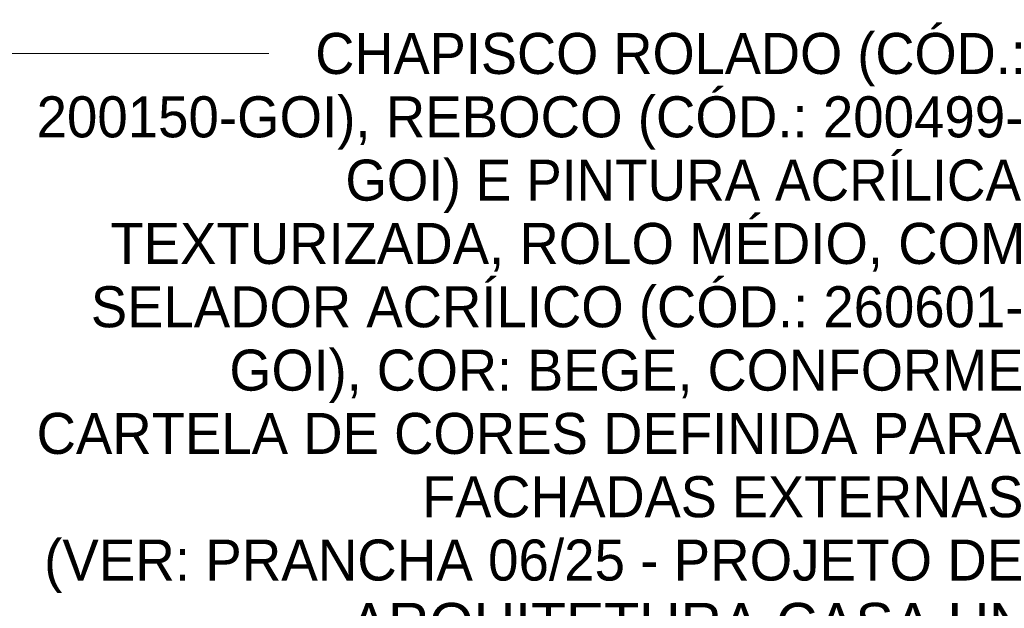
# Model space of a CAD drawing. Header units: metres. Extents: x 6.5 to 21.8, y 0.6 to 11.2.
# Tile 112 of 113: x 20 to 21.7, y 4.3 to 5.3. Entities that reach past the tile are written whole.
import ezdxf

# ---------------------------------------------------------------- set-up
doc = ezdxf.new("R2010")
doc.units = ezdxf.units.M
doc.layers.add('G-ANNO-TEXT', color=7, linetype='Continuous', lineweight=9)
doc.styles.add('Arial', font='arial.ttf', dxfattribs={"height": 0.072})

msp = doc.modelspace()

# ---------------------------------------------------------------- linework, layer by layer
at = {"layer": 'G-ANNO-TEXT'}
msp.add_line((19.8308, 5.2744), (20.4499, 5.2744), dxfattribs=at)

# ---------------------------------------------------------------- texts
at = {"layer": 'G-ANNO-TEXT', "char_height": 0.072, "attachment_point": 1, "style": 'Arial'}
for s, insert, width in [('CHAPISCO ROLADO (CÓD.:', (20.5312, 5.3104), 1.561687), ('200150-GOI), REBOCO (CÓD.: 200499-', (20.0417, 5.1992), 2.154936), ('GOI) E PINTURA ACRÍLICA', (20.5841, 5.0881), 1.497552), ('TEXTURIZADA, ROLO MÉDIO, COM ', (20.1714, 4.977), 1.997805), ('SELADOR ACRÍLICO (CÓD.: 260601-', (20.137, 4.8659), 2.039493), ('GOI), COR: BEGE, CONFORME ', (20.3804, 4.7547), 1.744472), ('CARTELA DE CORES DEFINIDA PARA ', (20.0417, 4.6436), 2.154936), ('FACHADAS EXTERNAS', (20.719, 4.5325), 1.334008), ('(VER: PRANCHA 06/25 - PROJETO DE ', (20.0549, 4.4214), 2.138902), ('ARQUITETURA CASA UNI)', (20.592, 4.3102), 1.487932)]:
    msp.add_mtext(s, dxfattribs=dict(at, insert=insert, width=width))

doc.saveas('drawing.dxf')
